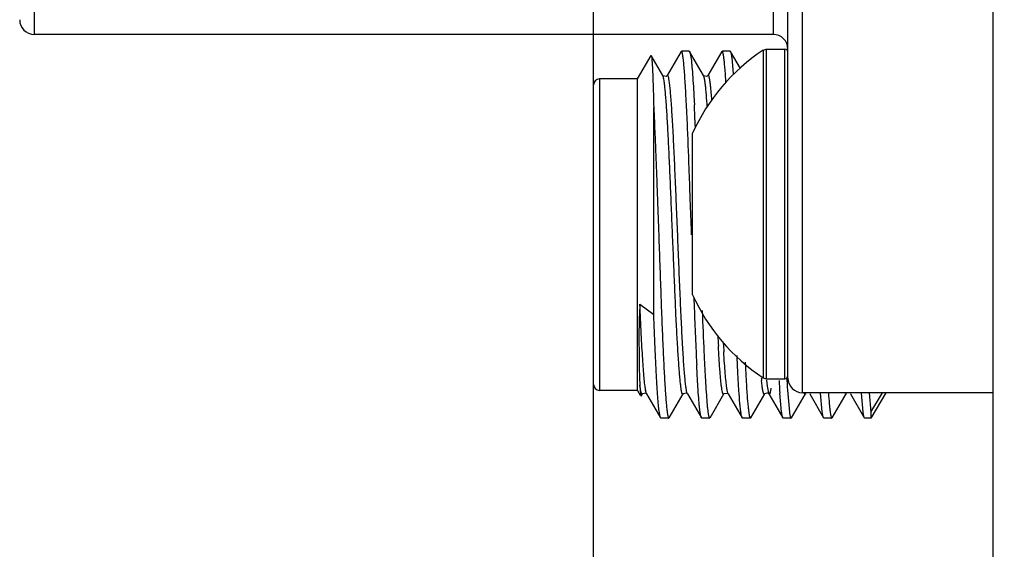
# Model space of a CAD drawing. Header units: inches. Extents: x 0.2 to 16.8, y 0.2 to 10.8.
# Tile 23 of 28: x 8.564 to 9.235, y 6.018 to 6.378. Entities that reach past the tile are written whole.
import ezdxf

# ---------------------------------------------------------------- set-up
doc = ezdxf.new("R2010")
doc.units = ezdxf.units.IN
doc.header["$LTSCALE"] = 0.935
doc.header["$MEASUREMENT"] = 0
doc.layers.get('0').update_dxf_attribs({"linetype": 'CONTINUOUS'})
doc.layers.add('DIMENSIONS', color=7, linetype='CONTINUOUS')
doc.styles.get("Standard").update_dxf_attribs({"font": 'txt', "width": 0.8})
doc.dimstyles.new('DIMSTYLE_3', dxfattribs={"dimtxt": 0.125, "dimasz": 0.18, "dimexe": 0.18, "dimexo": 0.0625, "dimgap": 0.09, "dimtad": 0, "dimtih": 1, "dimtoh": 1, "dimdec": 3, "dimzin": 4, "dimdsep": 46, "dimtxsty": 'STANDARD', "dimblk": '_FILLED', "dimblk1": '_FILLED', "dimblk2": '_FILLED', "dimcen": 0.09, "dimadec": 0, "dimazin": 0, "dimtp": 0.01, "dimtm": 0.01, "dimtfac": 1, "dimtdec": 3, "dimtofl": 0, "dimtmove": 0, "dimatfit": 3, "dimldrblk": '_FILLED', "dimfxl": 1, "dimtolj": 1, "dimtzin": 4, "dimarcsym": 0})

# ---------------------------------------------------------------- blocks, each defined once
blk = doc.blocks.new('*D18')
at = {"layer": 'DIMENSIONS', "color": 2, "linetype": 'CONTINUOUS'}
blk.add_line((8.95482, 5.73648), (8.95482, 8.37264), dxfattribs=at)
at = {"layer": 'DIMENSIONS', "color": 2, "linetype": 'CONTINUOUS', "insert": (8.89232, 8.43514), "char_height": 0.125, "width": 1.425, "attachment_point": 1, "rotation": 90, "line_spacing_factor": 0.9}
blk.add_mtext('4X .388{\\Ftxt.shx;\\W1.000000;\\H0.125000; }[9.87]', dxfattribs=at)
blk = doc.blocks.new('_FILLED')
at = {"color": 0, "linetype": 'BYBLOCK'}
blk.add_solid([(0, 0), (-1, 0.1736), (-1, -0.1736)], dxfattribs=at)

msp = doc.modelspace()

# ---------------------------------------------------------------- linework, layer by layer
at = {"color": 7, "linetype": 'CONTINUOUS'}
for p, q in [((9.22721, 2.88023), (9.22721, 7.92514)), ((9.08721, 6.13434), (9.08721, 7.04589)), ((9.07721, 6.36834), (8.57371, 6.36834)), ((9.01438, 6.35675), (9.00487, 6.34032)), ((9.02001, 6.35698), (9.01463, 6.35698)), ((9.02001, 6.35698), (9.02027, 6.35674)), ((9.02978, 6.34033), (9.02028, 6.35674)), ((9.04215, 6.35673), (9.03263, 6.34029)), ((9.04779, 6.35698), (9.04243, 6.35698)), ((9.04779, 6.35698), (9.04804, 6.35675)), ((9.05483, 6.34502), (9.04805, 6.35675)), ((9.0703, 6.35764), (9.07248, 6.3583)), ((9.07248, 6.3583), (9.08524, 6.3583)), ((8.98482, 6.33798), (8.99401, 6.35389)), ((8.99401, 6.35389), (8.99415, 6.35389)), ((9.00201, 6.34031), (8.99415, 6.35389)), ((9.04894, 6.35258), (9.05001, 6.34148)), ((8.98482, 6.33798), (8.95882, 6.33798)), ((8.98482, 6.12598), (8.98482, 6.33798)), ((9.00201, 6.34031), (9.002, 6.34032)), ((9.00201, 6.34032), (9.002, 6.34032)), ((9.00487, 6.34032), (9.00484, 6.34027)), ((9.03263, 6.34029), (9.03261, 6.34025)), ((8.95482, 6.12998), (8.95482, 6.33398)), ((9.02334, 6.32297), (9.02347, 6.32036)), ((8.99579, 6.17749), (8.99579, 6.31862)), ((9.01922, 6.29589), (9.01899, 6.30136)), ((9.02224, 6.19113), (9.02224, 6.30106)), ((9.01928, 6.29448), (9.01922, 6.29589)), ((9.01933, 6.29312), (9.01928, 6.29448)), ((9.01951, 6.2887), (9.01933, 6.29312)), ((9.01963, 6.28542), (9.01951, 6.2887)), ((9.01967, 6.28453), (9.01963, 6.28542)), ((9.01975, 6.2823), (9.01967, 6.28453)), ((9.01999, 6.27596), (9.01975, 6.2823)), ((9.02036, 6.26596), (9.01999, 6.27596)), ((9.02042, 6.26434), (9.02036, 6.26596)), ((9.02069, 6.25693), (9.02042, 6.26434)), ((9.02148, 6.23517), (9.02069, 6.25693)), ((9.02159, 6.23198), (9.02148, 6.23517)), ((8.99579, 6.17741), (8.98633, 6.18456)), ((9.03003, 6.15174), (9.03009, 6.15038)), ((9.02511, 6.1425), (9.02507, 6.14335)), ((9.02522, 6.14041), (9.02511, 6.1425)), ((9.03042, 6.14358), (9.03046, 6.14283)), ((9.03046, 6.14283), (9.03057, 6.14073)), ((9.0703, 6.13455), (9.07248, 6.13389)), ((9.07248, 6.13389), (9.08524, 6.13389)), ((9.08641, 6.13502), (9.08653, 6.13312)), ((8.98632, 6.12943), (8.98683, 6.12313)), ((8.98697, 6.1253), (8.98632, 6.12943)), ((9.07275, 6.1329), (9.07321, 6.12885)), ((9.07321, 6.12885), (9.07405, 6.12428)), ((8.98482, 6.12598), (8.95882, 6.12598)), ((8.98482, 6.12598), (8.98664, 6.12282)), ((8.98683, 6.12313), (8.98691, 6.12263)), ((8.98691, 6.12263), (8.98706, 6.12209)), ((8.98763, 6.12346), (8.98697, 6.1253)), ((8.98721, 6.12209), (8.98811, 6.12364)), ((8.98813, 6.12367), (8.98811, 6.12364)), ((8.99021, 6.12427), (8.99066, 6.124)), ((8.99066, 6.124), (8.99095, 6.12369)), ((8.99097, 6.12366), (8.99095, 6.12369)), ((8.99097, 6.12366), (9.00049, 6.10722)), ((9.00637, 6.10721), (9.01588, 6.12365)), ((9.01588, 6.12365), (9.01588, 6.12363)), ((9.01844, 6.12397), (9.01872, 6.12367)), ((9.01874, 6.12363), (9.01872, 6.12367)), ((9.01874, 6.12363), (9.02824, 6.10722)), ((9.03415, 6.10721), (9.04366, 6.12365)), ((9.04632, 6.1239), (9.0465, 6.12369)), ((9.04653, 6.12364), (9.0465, 6.12369)), ((9.04653, 6.12364), (9.05604, 6.1072)), ((9.0619, 6.1072), (9.07143, 6.12366)), ((9.07143, 6.12365), (9.07143, 6.12366)), ((9.07359, 6.12426), (9.0743, 6.12366)), ((9.07405, 6.12428), (9.0743, 6.12367)), ((9.0743, 6.12367), (9.0743, 6.12366)), ((9.0743, 6.12366), (9.08382, 6.10722)), ((9.08291, 6.11125), (9.08176, 6.12403)), ((9.08714, 6.12372), (9.08826, 6.11123)), ((9.08973, 6.10722), (9.09923, 6.12364)), ((9.22721, 6.12434), (9.09721, 6.12434)), ((9.10208, 6.12363), (9.10209, 6.12362)), ((9.10208, 6.12363), (9.11158, 6.10723)), ((9.10209, 6.12362), (9.10245, 6.12336)), ((9.11068, 6.11132), (9.10954, 6.12402)), ((9.11746, 6.1072), (9.12698, 6.12364)), ((9.12699, 6.12366), (9.12698, 6.12364)), ((9.12985, 6.12363), (9.13874, 6.10826)), ((9.13848, 6.11126), (9.13731, 6.12401)), ((9.14265, 6.12423), (9.14384, 6.11121)), ((9.15387, 6.12434), (9.14385, 6.10698)), ((9.14385, 6.11123), (9.15168, 6.12434)), ((9.00076, 6.10698), (9.00048, 6.10722)), ((9.00611, 6.10698), (9.00076, 6.10698)), ((9.02852, 6.10698), (9.02825, 6.10722)), ((9.03388, 6.10698), (9.02852, 6.10698)), ((9.0563, 6.10698), (9.05604, 6.1072)), ((9.06164, 6.10698), (9.0563, 6.10698)), ((9.0841, 6.10698), (9.08381, 6.10722)), ((9.08944, 6.10698), (9.0841, 6.10698)), ((9.11187, 6.10698), (9.11158, 6.10723)), ((9.1172, 6.10698), (9.11187, 6.10698)), ((9.13963, 6.10698), (9.13935, 6.10722)), ((9.14385, 6.10698), (9.13963, 6.10698)), ((9.14384, 6.11121), (9.14385, 6.10698))]:
    msp.add_line(p, q, dxfattribs=at)
at = {"color": 9, "linetype": 'CONTINUOUS'}
for p, q in [((9.09721, 6.12434), (9.09721, 7.05591)), ((8.57371, 6.36834), (8.57371, 6.81191)), ((9.07721, 6.81191), (9.07721, 6.36834)), ((9.07029, 6.35764), (9.0703, 6.13455)), ((9.07248, 6.3583), (9.07248, 6.13389)), ((9.08524, 6.13389), (9.08524, 6.3583)), ((8.95882, 6.33798), (8.95882, 6.12598)), ((9.06968, 6.12902), (9.06927, 6.13266)), ((8.99095, 6.12368), (8.99027, 6.12615))]:
    msp.add_line(p, q, dxfattribs=at)
at = {"color": 7, "linetype": 'CONTINUOUS'}
for points in [[(9.00484, 6.34027), (9.00426, 6.33978), (9.00216, 6.34011), (9.00201, 6.34032)], [(9.03261, 6.34025), (9.03194, 6.33971), (9.02992, 6.34011), (9.02978, 6.34029)], [(8.98812, 6.12367), (8.98829, 6.12388), (8.99021, 6.12427)], [(9.01587, 6.12362), (9.01599, 6.12378), (9.01797, 6.12424), (9.01844, 6.12397)], [(9.04367, 6.12364), (9.04383, 6.12385), (9.04593, 6.12417), (9.04632, 6.1239)], [(9.07143, 6.12366), (9.07151, 6.12379), (9.07312, 6.12439), (9.07359, 6.12426)]]:
    msp.add_lwpolyline(points, dxfattribs=at)
for centre, radius, start, end in [((8.57371, 6.37834), 0.01, 180, 270), ((9.07721, 6.35834), 0.01, 0, 90), ((9.14426, 6.24612), 0.13382, 123.56961, 155.75431), ((9.08524, 6.35633), 0.00197, 0, 90), ((8.95882, 6.33398), 0.004, 90, 180), ((8.5264, 6.28537), 0.50702, 4.0809, 4.27826), ((8.43057, 6.27856), 0.6031, 3.89785, 4.07827), ((6.95292, 6.21787), 2.07308, 2.63675, 2.8336), ((6.09094, 6.17788), 2.936, 2.48674, 2.64252), ((9.14429, 6.2461), 0.13386, 204.24963, 236.44269), ((13.55146, 6.35676), 4.53143, 182.11629, 182.6135), ((12.49416, 6.31227), 3.46785, 182.18106, 182.65334), ((10.97327, 6.266), 1.93655, 183.04013, 183.24997), ((10.99861, 6.24209), 1.97601, 182.66735, 182.8641), ((11.5904, 6.27148), 2.56317, 182.70821, 182.86026), ((9.08524, 6.13586), 0.00197, 270, 360), ((10.03402, 6.19018), 0.94921, 183.44595, 184.01487), ((9.09721, 6.13434), 0.01, 180, 270), ((8.95882, 6.12998), 0.004, 180, 270), ((9.91301, 6.18152), 0.83324, 183.35204, 183.95627)]:
    msp.add_arc(centre, radius, start, end, dxfattribs=at)
at = {"color": 9, "linetype": 'CONTINUOUS'}
for centre, radius, start, end in [((8.65089, 6.29469), 0.38565, 4.3242, 5.05276), ((10.38696, 6.23214), 1.34579, 183.15457, 183.40324), ((9.29852, 6.15569), 0.23041, 185.26321, 185.54252), ((9.26971, 6.15289), 0.20145, 185.54116, 185.76171), ((9.02323, 6.13211), 0.03349, 189.79493, 190.25528)]:
    msp.add_arc(centre, radius, start, end, dxfattribs=at)
at = {"color": 7, "linetype": 'CONTINUOUS'}
for points, knots in [([(9.0158, 6.35272), (9.01575, 6.35305), (9.01566, 6.35367), (9.01552, 6.35453), (9.01537, 6.35526), (9.01523, 6.35587), (9.01508, 6.35634), (9.01496, 6.35664), (9.01485, 6.35682), (9.01477, 6.35692), (9.01468, 6.35698), (9.01463, 6.35698)], [0, 0, 0, 0, 0.222999, 0.417378, 0.583124, 0.720298, 0.829114, 0.910144, 0.940723, 0.965215, 1, 1, 1, 1]), ([(9.02028, 6.35674), (9.02032, 6.35667), (9.0204, 6.35649), (9.02056, 6.35603), (9.02075, 6.35525), (9.02096, 6.35409), (9.02108, 6.3532), (9.02115, 6.35271)], [0, 0, 0, 0, 0.061994, 0.141441, 0.354368, 0.640465, 1, 1, 1, 1]), ([(9.04356, 6.35272), (9.04352, 6.35305), (9.04343, 6.35367), (9.04329, 6.35453), (9.04315, 6.35526), (9.04301, 6.35587), (9.04287, 6.35633), (9.04275, 6.35664), (9.04265, 6.35682), (9.04257, 6.35692), (9.04248, 6.35698), (9.04243, 6.35698)], [0, 0, 0, 0, 0.223137, 0.417545, 0.583221, 0.720241, 0.828845, 0.909663, 0.94018, 0.964685, 1, 1, 1, 1]), ([(9.04805, 6.35675), (9.04809, 6.35667), (9.04817, 6.35649), (9.04834, 6.35602), (9.04852, 6.35522), (9.04874, 6.35401), (9.04887, 6.35309), (9.04894, 6.35258)], [0, 0, 0, 0, 0.060763, 0.139338, 0.351602, 0.638418, 1, 1, 1, 1]), ([(8.99415, 6.35389), (8.99417, 6.35385), (8.99421, 6.35374), (8.99426, 6.35355), (8.99431, 6.35328), (8.99439, 6.3528), (8.99447, 6.35204), (8.99457, 6.35092), (8.99467, 6.34955), (8.99477, 6.34792), (8.99487, 6.34603), (8.99501, 6.34303), (8.99519, 6.33868), (8.9954, 6.33278), (8.9956, 6.32601), (8.99573, 6.32121), (8.99579, 6.31868)], [0, 0, 0, 0, 0.003891, 0.009586, 0.017126, 0.026523, 0.050889, 0.082663, 0.121795, 0.16819, 0.221723, 0.282266, 0.42387, 0.591863, 0.784539, 1, 1, 1, 1]), ([(9.01899, 6.30136), (9.01874, 6.30719), (9.01835, 6.31561), (9.0178, 6.32634), (9.01741, 6.33329), (9.01702, 6.33941), (9.01663, 6.34467), (9.01625, 6.34901), (9.01596, 6.35159), (9.0158, 6.35272)], [0, 0, 0, 0, 0.340538, 0.490939, 0.626456, 0.746018, 0.848608, 0.933481, 1, 1, 1, 1]), ([(9.02115, 6.35271), (9.02125, 6.35197), (9.02145, 6.35034), (9.02184, 6.34649), (9.02231, 6.3406), (9.02284, 6.33232), (9.02317, 6.32626), (9.02334, 6.32297)], [0, 0, 0, 0, 0.075175, 0.165385, 0.389461, 0.669102, 1, 1, 1, 1]), ([(9.04504, 6.33562), (9.04483, 6.33899), (9.04451, 6.34367), (9.04397, 6.34936), (9.0437, 6.35169), (9.04356, 6.35272)], [0, 0, 0, 0, 0.590363, 0.818551, 1, 1, 1, 1]), ([(9.00327, 6.33362), (9.00318, 6.3344), (9.00301, 6.33579), (9.00273, 6.33766), (9.00248, 6.33891), (9.00227, 6.33968), (9.00216, 6.33998), (9.0021, 6.34011)], [0, 0, 0, 0, 0.353992, 0.638972, 0.854259, 0.935754, 1, 1, 1, 1]), ([(9.03068, 6.33646), (9.03061, 6.33692), (9.03048, 6.33775), (9.03026, 6.33886), (9.03005, 6.33968), (9.02988, 6.34013), (9.02978, 6.3403)], [0, 0, 0, 0, 0.353093, 0.637134, 0.852336, 1, 1, 1, 1]), ([(9.03201, 6.3232), (9.03182, 6.32577), (9.03152, 6.32937), (9.03105, 6.33379), (9.03081, 6.33563), (9.03068, 6.33646)], [0, 0, 0, 0, 0.581321, 0.811613, 1, 1, 1, 1]), ([(9.01504, 6.12419), (9.01498, 6.12441), (9.01485, 6.12491), (9.0146, 6.12617), (9.01431, 6.1282), (9.01397, 6.13115), (9.01362, 6.13479), (9.01325, 6.13907), (9.01287, 6.14398), (9.01248, 6.14949), (9.01195, 6.15795), (9.01129, 6.16974), (9.01058, 6.18511), (9.00988, 6.20178), (9.00915, 6.21928), (9.00841, 6.23713), (9.00769, 6.25484), (9.00697, 6.27191), (9.00625, 6.28788), (9.00553, 6.30232), (9.00483, 6.31483), (9.0042, 6.32387), (9.00367, 6.32988), (9.00341, 6.33245), (9.00327, 6.33362)], [0, 0, 0, 0, 0.003266, 0.007411, 0.018297, 0.032532, 0.049972, 0.070487, 0.093977, 0.120342, 0.149469, 0.215169, 0.2892, 0.36946, 0.453709, 0.539635, 0.62489, 0.707092, 0.783983, 0.853512, 0.913772, 0.963027, 0.983115, 1, 1, 1, 1]), ([(8.99579, 6.31862), (8.99609, 6.31237), (8.99651, 6.30268), (8.99705, 6.28937), (8.99748, 6.27854), (8.99791, 6.26727), (8.99847, 6.2517), (8.99888, 6.2399), (8.99916, 6.23198)], [0, 0, 0, 0, 0.216169, 0.335591, 0.46102, 0.591379, 0.725581, 1, 1, 1, 1]), ([(8.99916, 6.23198), (8.9994, 6.22519), (8.99988, 6.2118), (9.0006, 6.19215), (9.0013, 6.17357), (9.00201, 6.15655), (9.00273, 6.14155), (9.00333, 6.13049), (9.00384, 6.12295), (9.0042, 6.11837), (9.00455, 6.11454), (9.00482, 6.11225), (9.00496, 6.11123)], [0, 0, 0, 0, 0.168434, 0.332596, 0.487738, 0.629867, 0.755236, 0.860451, 0.904619, 0.942745, 0.974607, 1, 1, 1, 1]), ([(8.98633, 6.18456), (8.98616, 6.1816), (8.98589, 6.17578), (8.98571, 6.16725), (8.98572, 6.16043), (8.98576, 6.15524), (8.98579, 6.1505), (8.98585, 6.14506), (8.98595, 6.13911), (8.98611, 6.13399), (8.98625, 6.13085), (8.98632, 6.12943)], [0, 0, 0, 0, 0.16171, 0.316813, 0.463633, 0.532964, 0.59907, 0.721126, 0.829204, 0.922537, 1, 1, 1, 1]), ([(8.9995, 6.11183), (8.99932, 6.11325), (8.99899, 6.11653), (8.99855, 6.12207), (8.9981, 6.12881), (8.99744, 6.14), (8.99664, 6.15635), (8.99608, 6.17007), (8.99579, 6.17749)], [0, 0, 0, 0, 0.065455, 0.150185, 0.25331, 0.37377, 0.661432, 1, 1, 1, 1]), ([(9.04244, 6.12572), (9.04231, 6.12636), (9.04207, 6.12785), (9.04175, 6.13036), (9.04143, 6.13342), (9.0411, 6.13702), (9.04078, 6.14114), (9.04034, 6.14759), (9.04003, 6.15267), (9.03983, 6.15621)], [0, 0, 0, 0, 0.064507, 0.147374, 0.248149, 0.366351, 0.501431, 0.652619, 1, 1, 1, 1]), ([(9.05516, 6.1112), (9.05503, 6.1121), (9.05479, 6.11413), (9.05431, 6.11902), (9.05376, 6.12664), (9.05314, 6.13747), (9.05275, 6.14545), (9.05254, 6.14978)], [0, 0, 0, 0, 0.070761, 0.158142, 0.380844, 0.66351, 1, 1, 1, 1]), ([(9.02738, 6.11113), (9.02728, 6.11186), (9.02709, 6.11346), (9.02671, 6.11725), (9.02624, 6.12304), (9.02571, 6.1312), (9.02538, 6.13717), (9.02522, 6.14041)], [0, 0, 0, 0, 0.074971, 0.165021, 0.388938, 0.668675, 1, 1, 1, 1]), ([(9.03057, 6.14073), (9.03073, 6.13747), (9.03106, 6.13146), (9.03158, 6.12325), (9.03205, 6.11741), (9.03244, 6.11359), (9.03264, 6.11197), (9.03274, 6.11123)], [0, 0, 0, 0, 0.330741, 0.61029, 0.834405, 0.924696, 1, 1, 1, 1]), ([(9.05812, 6.14519), (9.0583, 6.14142), (9.05865, 6.13448), (9.05921, 6.12501), (9.05973, 6.11831), (9.06017, 6.11396), (9.06039, 6.11213), (9.0605, 6.11131)], [0, 0, 0, 0, 0.333171, 0.614082, 0.837617, 0.926662, 1, 1, 1, 1]), ([(9.0743, 6.12366), (9.07433, 6.12361), (9.07439, 6.12353), (9.07448, 6.12343), (9.07459, 6.12338), (9.0747, 6.12339), (9.0748, 6.12346), (9.07494, 6.12363), (9.0751, 6.12398), (9.07529, 6.12456), (9.07557, 6.12572), (9.07573, 6.1267), (9.07584, 6.12742)], [0, 0, 0, 0, 0.036049, 0.063991, 0.085995, 0.106242, 0.129873, 0.160369, 0.247701, 0.374093, 0.541193, 1, 1, 1, 1]), ([(8.98811, 6.12363), (8.98808, 6.12357), (8.98801, 6.12348), (8.9879, 6.12339), (8.98781, 6.12337), (8.98772, 6.12338), (8.98766, 6.12343), (8.98763, 6.12346)], [0, 0, 0, 0, 0.330347, 0.566803, 0.665655, 0.764346, 1, 1, 1, 1]), ([(9.01587, 6.12361), (9.01584, 6.12356), (9.01578, 6.12348), (9.01568, 6.12338), (9.01555, 6.12335), (9.01544, 6.1234), (9.01534, 6.12351), (9.01523, 6.12368), (9.01513, 6.12392), (9.01507, 6.12409), (9.01504, 6.12419)], [0, 0, 0, 0, 0.125851, 0.219818, 0.294246, 0.371817, 0.47337, 0.609298, 0.784108, 1, 1, 1, 1]), ([(9.04366, 6.12364), (9.04364, 6.1236), (9.04359, 6.12353), (9.0435, 6.12342), (9.04339, 6.12336), (9.04327, 6.12338), (9.04319, 6.12344), (9.04312, 6.12352), (9.04301, 6.12369), (9.04288, 6.12399), (9.04273, 6.12445), (9.04258, 6.12504), (9.04249, 6.12548), (9.04244, 6.12572)], [0, 0, 0, 0, 0.04649, 0.08423, 0.139792, 0.165485, 0.195233, 0.231948, 0.277209, 0.396251, 0.555727, 0.756805, 1, 1, 1, 1]), ([(9.11484, 6.12423), (9.11502, 6.12171), (9.11529, 6.11819), (9.11573, 6.11386), (9.11595, 6.11205), (9.11606, 6.11123)], [0, 0, 0, 0, 0.579794, 0.810387, 1, 1, 1, 1]), ([(9.12985, 6.12363), (9.12989, 6.12357), (9.12995, 6.12347), (9.13007, 6.12338), (9.13016, 6.12336), (9.13025, 6.12337), (9.13031, 6.12341), (9.13035, 6.12345)], [0, 0, 0, 0, 0.331233, 0.569155, 0.668616, 0.767337, 1, 1, 1, 1]), ([(9.00049, 6.10722), (9.00044, 6.1073), (9.00035, 6.1075), (9.00017, 6.10802), (8.99996, 6.10891), (8.99972, 6.11025), (8.99958, 6.11126), (8.9995, 6.11183)], [0, 0, 0, 0, 0.060285, 0.138576, 0.350698, 0.637802, 1, 1, 1, 1]), ([(9.00496, 6.11123), (9.005, 6.1109), (9.00509, 6.11028), (9.00524, 6.10942), (9.00538, 6.10869), (9.00552, 6.10809), (9.00566, 6.10762), (9.00578, 6.10731), (9.00589, 6.10713), (9.00597, 6.10703), (9.00605, 6.10698), (9.00611, 6.10698)], [0, 0, 0, 0, 0.223168, 0.417645, 0.583419, 0.720557, 0.829279, 0.910179, 0.940693, 0.965138, 1, 1, 1, 1]), ([(9.02824, 6.10722), (9.0282, 6.10729), (9.02812, 6.10747), (9.02796, 6.10792), (9.02778, 6.10867), (9.02757, 6.1098), (9.02745, 6.11066), (9.02738, 6.11113)], [0, 0, 0, 0, 0.062923, 0.143037, 0.356485, 0.642036, 1, 1, 1, 1]), ([(9.03274, 6.11123), (9.03278, 6.1109), (9.03287, 6.11028), (9.03301, 6.10942), (9.03315, 6.10869), (9.03329, 6.10809), (9.03343, 6.10762), (9.03355, 6.10731), (9.03366, 6.10713), (9.03374, 6.10703), (9.03383, 6.10698), (9.03388, 6.10698)], [0, 0, 0, 0, 0.223167, 0.417613, 0.583334, 0.720401, 0.829047, 0.909888, 0.940397, 0.964872, 1, 1, 1, 1]), ([(9.05604, 6.1072), (9.056, 6.10727), (9.05592, 6.10745), (9.05576, 6.1079), (9.05557, 6.10868), (9.05536, 6.10983), (9.05523, 6.11071), (9.05516, 6.1112)], [0, 0, 0, 0, 0.061281, 0.140252, 0.352854, 0.639366, 1, 1, 1, 1]), ([(9.0605, 6.11131), (9.06055, 6.11097), (9.06064, 6.11034), (9.06078, 6.10946), (9.06093, 6.10872), (9.06106, 6.10811), (9.0612, 6.10763), (9.06132, 6.10731), (9.06143, 6.10714), (9.06151, 6.10703), (9.06159, 6.10698), (9.06164, 6.10698)], [0, 0, 0, 0, 0.223629, 0.418464, 0.584488, 0.721753, 0.830463, 0.911187, 0.941536, 0.965756, 1, 1, 1, 1]), ([(9.08382, 6.10722), (9.08377, 6.1073), (9.08369, 6.10748), (9.08353, 6.10794), (9.08333, 6.10872), (9.08311, 6.10988), (9.08298, 6.11076), (9.08291, 6.11125)], [0, 0, 0, 0, 0.062997, 0.143219, 0.35683, 0.642347, 1, 1, 1, 1]), ([(9.08826, 6.11123), (9.0883, 6.1109), (9.08839, 6.11028), (9.08853, 6.10942), (9.08868, 6.10869), (9.08882, 6.10809), (9.08897, 6.10762), (9.0891, 6.10731), (9.08921, 6.10713), (9.08929, 6.10703), (9.08938, 6.10698), (9.08944, 6.10698)], [0, 0, 0, 0, 0.222224, 0.415937, 0.581145, 0.717941, 0.82659, 0.907767, 0.938605, 0.96354, 1, 1, 1, 1]), ([(9.11158, 6.10723), (9.11154, 6.10731), (9.11145, 6.10749), (9.11129, 6.10796), (9.1111, 6.10875), (9.11088, 6.10993), (9.11075, 6.11082), (9.11068, 6.11132)], [0, 0, 0, 0, 0.063028, 0.143255, 0.356848, 0.642348, 1, 1, 1, 1]), ([(9.11606, 6.11123), (9.11611, 6.1109), (9.1162, 6.11028), (9.11634, 6.10942), (9.11649, 6.10869), (9.11663, 6.10809), (9.11676, 6.10762), (9.11688, 6.10731), (9.11699, 6.10713), (9.11707, 6.10703), (9.11715, 6.10698), (9.1172, 6.10698)], [0, 0, 0, 0, 0.223472, 0.418189, 0.584136, 0.721371, 0.830104, 0.910906, 0.941317, 0.965611, 1, 1, 1, 1]), ([(9.13934, 6.10722), (9.1393, 6.1073), (9.13922, 6.10748), (9.13906, 6.10794), (9.13888, 6.10872), (9.13867, 6.10989), (9.13854, 6.11077), (9.13848, 6.11126)], [0, 0, 0, 0, 0.062643, 0.142559, 0.355864, 0.641584, 1, 1, 1, 1])]:
    msp.add_open_spline(points, degree=3, knots=knots, dxfattribs=at)
at = {"color": 9, "linetype": 'CONTINUOUS'}
for points, knots in [([(9.01793, 6.12691), (9.01777, 6.1279), (9.01747, 6.13018), (9.01707, 6.13402), (9.01667, 6.1387), (9.01627, 6.14417), (9.01587, 6.15039), (9.0153, 6.16001), (9.01461, 6.17347), (9.01381, 6.191), (9.01302, 6.20991), (9.01221, 6.22958), (9.01154, 6.24614), (9.01099, 6.25926), (9.01059, 6.2688), (9.01018, 6.27804), (9.00978, 6.28688), (9.00937, 6.29525), (9.00896, 6.30308), (9.00856, 6.31031), (9.00815, 6.31687), (9.00775, 6.32271), (9.00741, 6.32709), (9.00712, 6.33021), (9.00692, 6.33223), (9.00671, 6.33404), (9.00651, 6.33564), (9.00631, 6.33701), (9.00611, 6.33816), (9.00591, 6.33909), (9.00574, 6.33971), (9.00559, 6.34009), (9.00549, 6.3403), (9.00539, 6.34045), (9.00529, 6.34055), (9.00517, 6.34059), (9.00506, 6.34055), (9.00496, 6.34046), (9.0049, 6.34037), (9.00487, 6.34032)], [0, 0, 0, 0, 0.014026, 0.032068, 0.053979, 0.079601, 0.108709, 0.141048, 0.214335, 0.296969, 0.386169, 0.478898, 0.572011, 0.617716, 0.662338, 0.7055, 0.74683, 0.785981, 0.822624, 0.856433, 0.887121, 0.914449, 0.938182, 0.948633, 0.958114, 0.966609, 0.9741, 0.980574, 0.986014, 0.990412, 0.993775, 0.995076, 0.996133, 0.996958, 0.997583, 0.998075, 0.998565, 0.999183, 1, 1, 1, 1]), ([(9.03504, 6.32866), (9.03495, 6.32971), (9.03476, 6.33165), (9.0345, 6.33397), (9.03429, 6.3356), (9.03414, 6.33664), (9.03399, 6.33756), (9.03384, 6.33836), (9.0337, 6.33904), (9.03355, 6.33959), (9.0334, 6.34002), (9.03327, 6.34029), (9.03316, 6.34045), (9.03309, 6.34052), (9.03301, 6.34057), (9.0329, 6.34059), (9.03275, 6.34049), (9.03267, 6.34037), (9.03263, 6.3403)], [0, 0, 0, 0, 0.248736, 0.461227, 0.553637, 0.636698, 0.710326, 0.774444, 0.828998, 0.873999, 0.909586, 0.936074, 0.946142, 0.95434, 0.961066, 0.967021, 0.980244, 1, 1, 1, 1]), ([(8.99023, 6.12641), (8.99014, 6.12693), (8.98996, 6.12808), (8.98962, 6.1308), (8.98921, 6.13494), (8.98874, 6.14079), (8.98825, 6.14774), (8.98777, 6.15572), (8.9871, 6.1681), (8.98664, 6.17783), (8.98634, 6.18457)], [0, 0, 0, 0, 0.027223, 0.059823, 0.1407, 0.241675, 0.361603, 0.499141, 0.652864, 1, 1, 1, 1]), ([(9.04557, 6.1278), (9.04537, 6.1292), (9.045, 6.13244), (9.0445, 6.13795), (9.044, 6.1447), (9.04369, 6.1496), (9.04354, 6.15225)], [0, 0, 0, 0, 0.17283, 0.39903, 0.675919, 1, 1, 1, 1]), ([(9.01872, 6.12369), (9.01864, 6.12384), (9.01849, 6.12423), (9.0183, 6.12494), (9.01811, 6.12585), (9.01799, 6.12653), (9.01793, 6.12691)], [0, 0, 0, 0, 0.156343, 0.374421, 0.655508, 1, 1, 1, 1]), ([(9.0465, 6.12367), (9.04646, 6.12376), (9.04637, 6.12395), (9.04621, 6.12443), (9.04601, 6.12523), (9.04578, 6.12642), (9.04564, 6.12731), (9.04557, 6.1278)], [0, 0, 0, 0, 0.065681, 0.147891, 0.363184, 0.647176, 1, 1, 1, 1]), ([(9.07143, 6.12364), (9.0714, 6.12359), (9.07134, 6.1235), (9.07123, 6.1234), (9.0711, 6.12337), (9.07098, 6.12343), (9.07087, 6.12355), (9.07076, 6.12373), (9.07066, 6.12397), (9.07055, 6.12428), (9.07044, 6.12465), (9.07029, 6.12527), (9.0701, 6.12621), (9.06988, 6.12753), (9.06975, 6.1285), (9.06968, 6.12902)], [0, 0, 0, 0, 0.029236, 0.050987, 0.068348, 0.086802, 0.111118, 0.143564, 0.185083, 0.236104, 0.296847, 0.367432, 0.53837, 0.749204, 1, 1, 1, 1]), ([(9.09922, 6.12365), (9.09919, 6.1236), (9.09914, 6.12352), (9.09905, 6.12342), (9.09895, 6.12337), (9.09884, 6.12338), (9.09874, 6.12344), (9.0986, 6.1236), (9.09853, 6.12376), (9.09847, 6.12387)], [0, 0, 0, 0, 0.147202, 0.262518, 0.354254, 0.438079, 0.53366, 0.655097, 1, 1, 1, 1]), ([(9.12698, 6.12364), (9.12695, 6.1236), (9.12691, 6.12353), (9.12682, 6.12343), (9.12668, 6.12335), (9.12653, 6.12343), (9.12644, 6.12354), (9.1264, 6.12361), (9.12638, 6.12365)], [0, 0, 0, 0, 0.166248, 0.300854, 0.498848, 0.697504, 0.832817, 1, 1, 1, 1])]:
    msp.add_open_spline(points, degree=3, knots=knots, dxfattribs=at)

# ---------------------------------------------------------------- dimensions: what is measured, and where the dimension line sits
at = {"layer": 'DIMENSIONS', "color": 2, "linetype": 'CONTINUOUS'}
dim = msp.add_ordinate_dim(feature_location=(8.95482, 5.73648), offset=(0, 2.63616), dtype=1, origin=(9.34321, 7.93514), text='4X <>', dimstyle='DIMSTYLE_3', dxfattribs=at)
dim.commit()
dim.dimension.update_dxf_attribs({"geometry": '*D18', "text_midpoint": (8.95482, 9.14764)})

doc.saveas('drawing.dxf')
